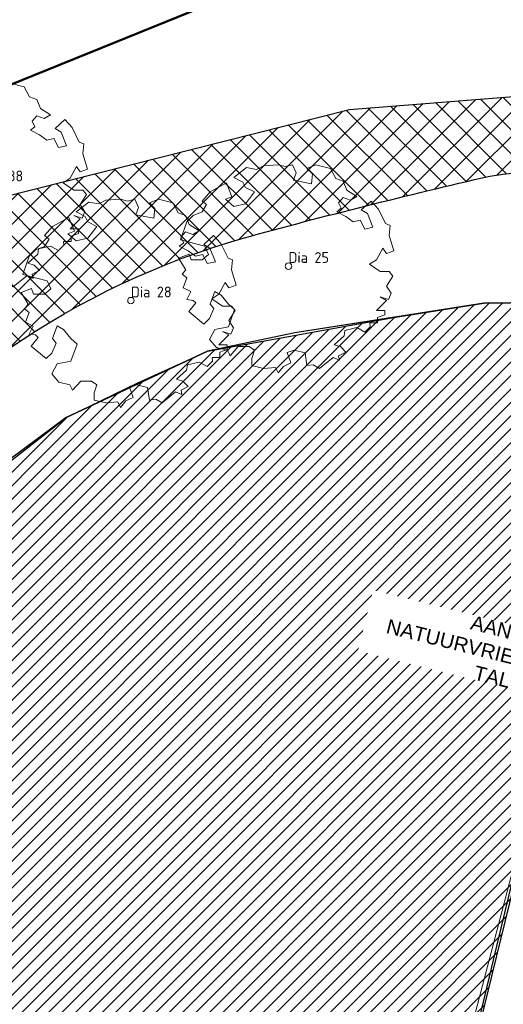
# Model space of a CAD drawing. Header units: metres. Extents: x 252743 to 254903, y 592696 to 593766.
# Tile 12 of 256: x 253637 to 253650, y 592932 to 592959. Entities that reach past the tile are written whole.
import ezdxf
from ezdxf.enums import TextEntityAlignment as Align

# ---------------------------------------------------------------- set-up
doc = ezdxf.new("R2010")
doc.units = ezdxf.units.M
doc.linetypes.add('IMPORT-GK-BESCHOEIING-SO', pattern=[0])
for name, color, linetype, lineweight in [('132034000_dwg', 8, 'Continuous', 5), ('ALGEMEEN WERKGRENS', 10, 'FENCELINE1', 50), ('B-BH-GK-BESCHOEIING-G', 250, 'IMPORT-GK-BESCHOEIING-SO', 18), ('B-BH-OG-WATER_MEER-G', 250, 'Continuous', 18), ('B-WE-GR-BOOM-S2', 8, 'Continuous', 9), ('B-WE-GR-BOOM_STAMDIAMETER-T', 7, 'Continuous', 25)]:
    doc.layers.add(name, color=color, linetype=linetype, lineweight=lineweight)
for name, color, linetype in [('B-WATER-BOVENINSTEEK', 8, 'Continuous'), ('B-WATER-TE-BAGGEREN-WATERGANG', 140, 'Continuous'), ('B-WATER-TEKST-200', 7, 'Continuous'), ('N-GR-ARC-GROENVOORZIENING-N', 82, 'Continuous'), ('N-WATER-TALUD', 7, 'Continuous'), ('N-WB-ARC-BETONTEGEL 30X30', 8, 'Continuous')]:
    doc.layers.add(name, color=color, linetype=linetype)
doc.layers.get('0').freeze()
doc.styles.add('N_STANDARD 200', font='arial.ttf', dxfattribs={"height": 0.4})
doc.styles.add('NLCS-ISO', font='txt')
doc.linetypes.add('FENCELINE1', pattern='A,6.35,-2.54,[133,ltypeshp.shx,S=2.54,R=0,X=-2.54,Y=0],-2.54,25.4', length=36.83)

# ---------------------------------------------------------------- blocks, each defined once
blk = doc.blocks.new('132034000_dwg_GWW-CAD Bgt tekening 12A-1381416-Plot dakaanzicht')
at = {"layer": 'B-BH-GK-BESCHOEIING-G', "color": 253, "linetype": 'Continuous', "lineweight": 9, "flags": 128}
blk.add_lwpolyline([(253636422, 592946884), (253637897, 592947977), (253639863, 592948923), (253641828, 592949813), (253644255, 592950325), (253649511, 592951147), (253650983, 592951172), (253651675, 592951025), (253652252, 592950649), (253652885, 592950040), (253653373, 592949173), (253653457, 592948220), (253653368, 592947297), (253652725, 592944585), (253648639, 592929009)], dxfattribs=at)
at = {"layer": 'B-BH-OG-WATER_MEER-G', "color": 253, "lineweight": 9, "flags": 128}
blk.add_lwpolyline([(253636422, 592946884), (253637897, 592947977), (253639863, 592948924), (253641828, 592949813), (253644255, 592950325), (253646997, 592950754), (253649511, 592951147), (253650983, 592951172), (253651676, 592951025), (253652252, 592950648), (253652885, 592950041), (253653373, 592949173), (253653457, 592948220), (253653368, 592947297), (253652725, 592944585), (253648639, 592929009), (253647587, 592924682), (253646971, 592921191), (253646825, 592920614), (253646390, 592919923), (253645983, 592919173), (253645371, 592917097), (253644641, 592914010), (253629694, 592916045)], dxfattribs=at)
blk = doc.blocks.new('132034000_dwg-1357416-Plot dakaanzicht')
blk.add_blockref('132034000_dwg_GWW-CAD Bgt tekening 12A-1381416-Plot dakaanzicht', (0, 0))
blk = doc.blocks.new('SGR-BOOM_06_ST')
at = {"linetype": 'Continuous', "flags": 128}
blk.add_lwpolyline([(2.697926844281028, 3.519936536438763), (2.530031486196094, 3.938911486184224), (2.197017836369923, 4.064448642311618), (1.94450365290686, 4.524361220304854), (1.273022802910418, 4.692183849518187), (0.8554126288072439, 4.524288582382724), (1.107912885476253, 4.273186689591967), (1.064270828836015, 3.811889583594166), (0.2276521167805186, 3.979701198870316), (0.3518243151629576, 4.315444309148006), (0.1839317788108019, 4.692111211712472), (-0.1504327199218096, 4.608837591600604), (-0.4861730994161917, 4.692066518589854), (-1.154910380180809, 4.649713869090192), (-1.490634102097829, 4.483188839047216), (-1.95193375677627, 4.56504461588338), (-2.538756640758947, 4.105076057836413), (-2.119756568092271, 3.896293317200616), (-1.994180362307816, 3.643818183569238), (-1.575180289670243, 3.435035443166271), (-1.994130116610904, 2.890461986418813), (-2.538667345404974, 2.766231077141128), (-2.915367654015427, 3.099211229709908), (-2.619546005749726, 3.216664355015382), (-2.873110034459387, 3.855299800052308), (-3.627802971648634, 3.434898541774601), (-4.004453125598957, 3.015887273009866), (-3.794266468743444, 2.84803387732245), (-4.004419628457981, 2.513649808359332), (-4.424759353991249, 2.345754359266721), (-4.716801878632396, 2.05367287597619), (-5.01017267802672, 1.214316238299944), (-3.88011881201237, 0.9209648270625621), (-3.712226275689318, 0.5442979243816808), (-4.004271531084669, 0.2931597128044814), (-4.506508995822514, 0.2931262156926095), (-4.602327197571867, 0.5555981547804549), (-5.093368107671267, 0.3763383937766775), (-4.757596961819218, -0.1681847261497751), (-4.925450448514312, -0.3770066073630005), (-4.716628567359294, -0.544860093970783), (-4.88446521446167, -1.006165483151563), (-4.532341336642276, -1.182198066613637), (-4.716561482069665, -1.550699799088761), (-4.424496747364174, -1.591623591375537), (-4.292786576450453, -1.70719043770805), (-4.61907625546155, -2.106831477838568), (-3.920821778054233, -2.682045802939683), (-3.668355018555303, -2.430910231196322), (-3.459575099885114, -1.969602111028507), (-3.627456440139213, -1.760802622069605), (-3.418684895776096, -1.173935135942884), (-3.123882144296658, -1.341782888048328), (-2.788119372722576, -1.760746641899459), (-2.496040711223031, -2.010481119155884), (-2.788049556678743, -2.807529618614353), (-3.418567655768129, -2.931766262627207), (-3.668290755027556, -3.394441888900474), (-3.332530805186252, -3.771097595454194), (-2.831649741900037, -3.896623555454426), (-2.768861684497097, -4.022178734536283), (-2.70607362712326, -4.147733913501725), (-2.328058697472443, -3.728722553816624), (-1.825821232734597, -3.728689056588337), (-1.574691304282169, -3.89653972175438), (-1.698860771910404, -4.27322610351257), (-1.6988383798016, -4.608960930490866), (-1.154284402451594, -4.735848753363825), (-0.6097418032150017, -4.692139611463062), (-0.4855303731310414, -4.944614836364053), (-0.2330665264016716, -4.64980644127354), (0.1012924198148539, -4.483281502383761), (-0.05880460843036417, -4.006538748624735), (0.2691206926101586, -3.89641674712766), (0.7727313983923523, -4.023307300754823), (0.8560217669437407, -4.608790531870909), (1.149445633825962, -4.565098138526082), (1.441519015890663, -4.735675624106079), (2.070647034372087, -4.232031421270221), (2.365446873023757, -4.356206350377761), (2.321760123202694, -4.14739857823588), (2.657483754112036, -3.979508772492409), (2.406348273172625, -3.728406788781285), (2.112915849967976, -3.643810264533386), (2.574182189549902, -3.226158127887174), (2.615108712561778, -2.975036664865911), (3.159645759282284, -2.848076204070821), (3.537702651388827, -3.058226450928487), (3.787439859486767, -2.807091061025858), (3.770391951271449, -2.632754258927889), (4.123163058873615, -2.632730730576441), (4.123146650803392, -2.386717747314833), (4.458873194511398, -2.262500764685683), (4.458859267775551, -2.05369007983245), (4.082181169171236, -2.05371520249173), (4.543444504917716, -1.591025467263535), (4.250006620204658, -1.424542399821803), (4.626693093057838, -1.550076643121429), (4.752232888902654, -1.256641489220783), (4.54339981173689, -0.9209205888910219), (4.835431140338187, -0.4609716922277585), (4.667549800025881, -0.2521722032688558), (4.249928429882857, -0.2522000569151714), (3.746303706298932, 0.08486595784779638), (4.082024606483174, 0.2936990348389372), (4.375415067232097, 0.8382641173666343), (4.543299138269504, 0.5885213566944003), (4.876296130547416, 0.7127381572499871), (4.667437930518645, 1.425137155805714), (4.711079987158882, 1.886434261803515), (4.499534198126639, 1.969671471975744), (4.163754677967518, 2.639753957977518), (3.828442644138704, 3.012677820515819), (3.373874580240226, 2.603955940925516), (3.662895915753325, 2.430909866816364), (3.914056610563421, 1.801765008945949), (3.537384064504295, 1.718488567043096), (3.327180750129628, 2.136095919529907), (2.991451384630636, 2.054186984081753), (2.657064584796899, 2.305283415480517), (2.238064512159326, 2.514066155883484), (2.446864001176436, 2.681947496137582), (2.321287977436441, 2.931693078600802), (2.530081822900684, 3.184190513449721), (2.865825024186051, 3.05865353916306), (3.159240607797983, 3.226540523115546)], close=True, dxfattribs=at)
blk.add_circle((0, 0), 0.15)
at = {"layer": 'B-WE-GR-BOOM_STAMDIAMETER-T', "style": 'NLCS-ISO'}
blk.add_attdef('STAMDIAMETER', text='', height=0.3, dxfattribs=at).set_placement((0, 0), align=Align.BOTTOM_LEFT)

msp = doc.modelspace()

# ---------------------------------------------------------------- hatches: boundary and pattern name
at = {"layer": 'B-WATER-TE-BAGGEREN-WATERGANG'}
h = msp.add_hatch(dxfattribs=at)
h.set_pattern_fill('ANSI31', color=256, scale=0.08299999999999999)
h.set_pattern_definition([(45, (0, 0), (-0.1863403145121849, 0.1863403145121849), [])])
h.paths.add_polyline_path([(253567.865, 592907.246), (253568.443, 592907.36), (253579.8140653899, 592905.8967466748), (253593.427317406, 592904.1501057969), (253599.8213212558, 592903.3118619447), (253600.4729999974, 592903.2260000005), (253601.8, 592902.991), (253603.474, 592902.929), (253606.072, 592903.181), (253616.961, 592905.3430000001), (253619.822, 592906.317), (253622.742, 592907.983), (253626.5020000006, 592910.3390000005), (253628.7010000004, 592912.2660000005), (253629.5999999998, 592913.6779999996), (253630.181, 592914.947), (253629.6939999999, 592916.045), (253628.3364075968, 592919.3755166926), (253628.353, 592921.5340000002), (253628.619, 592923.611), (253632.3340000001, 592940.5740000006), (253633.3647766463, 592943.0836469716), (253634.6859999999, 592945.4739999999), (253637.8970000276, 592947.9770000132), (253641.828, 592949.813), (253646.997, 592950.754), (253649.5133419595, 592951.1473662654), (253650.983, 592951.172), (253651.6745173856, 592951.025314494), (253652.8835181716, 592950.0424209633), (253653.3729999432, 592949.173000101), (253653.368, 592947.297), (253646.8250000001, 592920.6140000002), (253645.9830000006, 592919.1730000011), (253644.6410000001, 592914.0100000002), (253643.8000000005, 592912.7710000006), (253642.6129999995, 592911.5909999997), (253639.9229999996, 592909.7229999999), (253633.1039999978, 592907.3749999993), (253627.6555099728, 592905.7854249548), (253622.3860000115, 592904.5480000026), (253615.8681586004, 592903.1793198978), (253602.2280000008, 592901.4600000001), (253599.0250000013, 592901.6429999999), (253589.236847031, 592903.0425602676), (253584.713, 592903.676), (253577.1208930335, 592904.512745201), (253569.6253835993, 592905.3388441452), (253567.773, 592905.543), (253567.457, 592905.746), (253567.285, 592906.382), (253567.315, 592906.728)])
at = {"layer": 'N-GR-ARC-GROENVOORZIENING-N'}
h = msp.add_hatch(dxfattribs=at)
h.set_pattern_fill('ANSI37', color=256, scale=0.15)
h.set_pattern_definition([(45, (0, 0), (-0.3367596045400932, 0.3367596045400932), []), (135, (0, 0), (-0.3367596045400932, -0.3367596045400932), [])])
edge = h.paths.add_edge_path(flags=16)
edge.add_arc((253688.6698402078, 592784.8656937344), 174.2347316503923, 102.9304769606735, 105.25854692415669, ccw=False)
edge.add_arc((253650.8464449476, 592948.1681098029), 6.617455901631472, 1.5252866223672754, 100.13854102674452, ccw=False)
edge.add_line((253657.4615561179, 592948.3442540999), (253657.328911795, 592946.6391904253))
edge.add_line((253657.328911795, 592946.6391904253), (253651.4989787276, 592923.8406896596))
edge.add_arc((253631.4254984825, 592927.3930515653), 20.38538408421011, 303.48306557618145, 349.96438851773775, ccw=False)
edge.add_line((253642.6719211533, 592910.3906440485), (253637.223999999, 592907.1339999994))
edge.add_line((253637.223999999, 592907.1339999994), (253634.7609999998, 592905.6579999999))
edge.add_line((253634.7609999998, 592905.6579999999), (253629.1079999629, 592902.8029999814))
edge.add_line((253629.1079999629, 592902.8029999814), (253619.5380000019, 592901.0940000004))
edge.add_line((253619.5380000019, 592901.0940000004), (253607.267000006, 592899.6020000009))
edge.add_line((253607.267000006, 592899.6020000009), (253601.4839999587, 592899.5270000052))
edge.add_line((253601.4839999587, 592899.5270000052), (253590.8585648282, 592900.8378301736))
edge.add_line((253590.8585648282, 592900.8378301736), (253577.7541256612, 592902.454488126))
edge.add_line((253577.7541256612, 592902.454488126), (253567.6124749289, 592903.7521695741))
edge.add_arc((253568.9993954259, 592906.8181113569), 3.365047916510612, 98.9760628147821, 245.659734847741, ccw=False)
edge.add_arc((253475.9104541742, 592150.8357836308), 764.9274037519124, 81.6488871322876, 83.04959971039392, ccw=False)
edge.add_arc((253600.2276280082, 592989.8688168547), 83.27251561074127, 260.8653323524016, 280.5804538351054)
edge.add_arc((253611.6611895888, 592922.35444776), 14.85181616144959, 285.050621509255, 334.5956114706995)
edge.add_arc((253613.4278320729, 592922.5804567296), 13.38757452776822, 330.4746965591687, 372.894413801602)
edge.add_arc((253659.4134931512, 592927.8635593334), 33.01558556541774, 148.8830366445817, 183.9870336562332, ccw=False)
edge.add_arc((253648.9425040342, 592931.5698085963), 22.24875944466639, 105.98479150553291, 143.1091290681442, ccw=False)
edge = h.paths.add_edge_path()
edge.add_line((253627.4600391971, 592951.913796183), (253645.7713144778, 592956.531983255))
edge.add_line((253645.7713144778, 592956.531983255), (253653.4987677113, 592957.1479468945))
edge.add_line((253653.4987677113, 592957.1479468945), (253661.8082002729, 592954.9218046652))
edge.add_line((253661.8082002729, 592954.9218046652), (253662.2109392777, 592953.5636054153))
edge.add_line((253662.2109392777, 592953.5636054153), (253662.7253929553, 592951.7298562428))
edge.add_arc((253658.7534774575, 592950.2296084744), 4.245804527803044, -17.117870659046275, 20.692248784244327, ccw=False)
edge.add_line((253662.81119818, 592948.9799050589), (253659.2939569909, 592937.182658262))
edge.add_line((253659.2939569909, 592937.182658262), (253652.3563909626, 592911.6997294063))
edge.add_line((253652.3563909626, 592911.6997294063), (253650.9025068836, 592905.1476285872))
edge.add_arc((253645.2562484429, 592907.0540951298), 5.959433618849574, 289.91974605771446, 341.3426788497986, ccw=False)
edge.add_line((253647.2866488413, 592901.4512098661), (253643.4665744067, 592899.962378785))
edge.add_arc((253645.7708756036, 592893.0572087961), 7.279503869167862, 108.4541975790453, 173.7583834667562)
edge.add_line((253638.5345227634, 592893.8486468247), (253638.1076484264, 592889.2040589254))
edge.add_line((253638.1076484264, 592889.2040589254), (253632.8795842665, 592889.7879625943))
edge.add_line((253632.8795842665, 592889.7879625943), (253559.9522374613, 592898.1769253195))
edge.add_line((253559.9522374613, 592898.1769253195), (253564.0780318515, 592914.2688563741))
edge.add_line((253564.0780318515, 592914.2688563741), (253595.8439932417, 592909.4385415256))
edge.add_line((253595.8439932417, 592909.4385415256), (253611.583921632, 592910.1209197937))
edge.add_line((253611.583921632, 592910.1209197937), (253618.4216554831, 592913.5475677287))
edge.add_line((253618.4216554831, 592913.5475677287), (253627.5328885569, 592951.9876965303))
at = {"layer": 'N-WB-ARC-BETONTEGEL 30X30'}
h = msp.add_hatch(dxfattribs=at)
h.set_pattern_fill('AR-B88', color=256, scale=0.002, angle=255.05, style=0)
h.set_pattern_definition([(255.05, (0, 0), (0.3926438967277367, -0.1048414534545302), []), (345.05, (0, 0), (0.4450646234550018, 0.0914804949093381), [0.4064, -0.4064])])
edge = h.paths.add_edge_path()
edge.add_line((253665.1973514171, 592952.6276779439), (253665.1973514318, 592952.6276778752))
edge.add_line((253665.1973514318, 592952.6276778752), (253665.1973514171, 592952.6276779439))
edge.add_arc((253657.4625816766, 592950.222820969), 8.100000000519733, -15.185234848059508, 17.27126008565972, ccw=False)
edge.add_line((253665.2797623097, 592948.1011030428), (253663.970822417, 592943.2784923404))
edge.add_line((253663.970822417, 592943.2784923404), (253662.3119490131, 592937.1698509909))
edge.add_line((253662.3119490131, 592937.1698509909), (253660.6544268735, 592931.0783387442))
edge.add_line((253660.6544268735, 592931.0783387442), (253658.9935585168, 592924.9745289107))
edge.add_line((253658.9935585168, 592924.9745289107), (253657.3532448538, 592918.9462590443))
edge.add_line((253657.3532448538, 592918.9462590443), (253655.0203434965, 592910.3726799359))
edge.add_line((253655.0203434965, 592910.3726799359), (253653.281828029, 592903.9835114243))
edge.add_line((253653.281828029, 592903.9835114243), (253652.7019906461, 592901.852567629))
edge.add_line((253652.7019906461, 592901.852567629), (253648.8781221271, 592887.7995777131))
edge.add_line((253648.8781221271, 592887.7995777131), (253650.151, 592887.741))
edge.add_line((253650.151, 592887.741), (253650.4108198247, 592887.7108067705))
edge.add_line((253650.4108198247, 592887.7108067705), (253658.7832785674, 592918.4916346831))
edge.add_line((253658.7832785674, 592918.4916346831), (253665.3989835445, 592942.8138657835))
edge.add_line((253665.3989835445, 592942.8138657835), (253668.683181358, 592954.9140451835))
edge.add_line((253668.683181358, 592954.9140451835), (253665.8820723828, 592955.4776760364))
edge.add_line((253665.8820723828, 592955.4776760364), (253665.1973514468, 592952.6276778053))

# ---------------------------------------------------------------- linework, layer by layer
at = {"layer": 'ALGEMEEN WERKGRENS', "ltscale": 0.3}
msp.add_lwpolyline([(253983.948, 592985.9839999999), (253988.3556754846, 592968.3210774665, 0.1289465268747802), (253974.2677038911, 592955.2513071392), (253970.4203707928, 592946.8602480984, -0.0837852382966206), (253948.4487089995, 592913.7152736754, -0.09025934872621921), (253907.2532639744, 592881.5882848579, -0.1560295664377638), (253824.2295635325, 592866.9065797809), (253796.7617162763, 592870.0570945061), (253704.005946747, 592881.265993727), (253656.434998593, 592886.7029763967), (253655.9515545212, 592882.1394631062), (253632.2405569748, 592884.7764323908), (253632.8421086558, 592889.3994335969), (253559.1310829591, 592897.4088580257), (253563.3458551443, 592914.7948538), (253595.547573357, 592909.7371527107), (253609.7425976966, 592910.3525542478), (253615.993630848, 592914.9373029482), (253624.6652026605, 592952.4976242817), (253653.9359214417, 592964.3409799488), (253680.3966956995, 593069.4514968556), (253685.7321312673, 593068.0886558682)], format="xyb", dxfattribs=at)
at = {"layer": 'B-WATER-BOVENINSTEEK'}
msp.add_lwpolyline([(253634.6859999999, 592945.4739999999), (253637.8970000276, 592947.9770000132), (253641.828, 592949.813), (253646.997, 592950.754), (253649.5133419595, 592951.1473662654), (253650.983, 592951.172), (253651.6745173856, 592951.025314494), (253652.8835181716, 592950.0424209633), (253653.3729999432, 592949.173000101), (253653.368, 592947.297), (253646.8250000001, 592920.6140000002), (253645.9830000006, 592919.1730000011), (253644.6410000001, 592914.0100000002), (253643.8000000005, 592912.7710000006), (253642.6129999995, 592911.5909999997), (253639.9229999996, 592909.7229999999), (253633.1039999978, 592907.3749999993)], dxfattribs=at)
msp.add_lwpolyline([(253634.7610000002, 592905.6580000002), (253637.2239999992, 592907.1339999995), (253639.0469999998, 592908.4859999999), (253642.6129999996, 592911.5909999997), (253643.8000000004, 592912.7710000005), (253644.6410000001, 592914.0100000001), (253646.9710000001, 592921.1910000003), (253653.457, 592948.22, 0.4617478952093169), (253650.247, 592951.1595000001), (253649.511, 592951.147), (253644.2549960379, 592950.3249991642), (253641.828, 592949.813), (253637.8969999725, 592947.9769999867), (253636.3372554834, 592946.8151694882)], format="xyb", dxfattribs=at)
at = {"layer": 'N-WATER-TALUD'}
msp.add_lwpolyline([(253642.8155919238, 592952.9583159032, -0.0101584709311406), (253649.6815812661, 592954.6822340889, -0.4589617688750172), (253657.4615561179, 592948.3442540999), (253657.328911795, 592946.6391904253), (253651.4989787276, 592923.8406896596, -0.2056403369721), (253642.6719211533, 592910.3906440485), (253637.223999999, 592907.1339999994), (253634.7609999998, 592905.6579999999), (253629.1079999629, 592902.8029999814), (253619.5380000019, 592901.0940000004), (253607.267000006, 592899.6020000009), (253601.4839999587, 592899.5270000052), (253590.8585648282, 592900.8378301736), (253577.7541256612, 592902.454488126), (253567.6124749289, 592903.7521695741, -0.7445877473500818), (253568.4743745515, 592910.1419495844, -0.006111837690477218), (253587.0076592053, 592907.6523691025, 0.08623626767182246), (253615.5177956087, 592908.0120967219, 0.219612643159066), (253625.07687131, 592915.9829544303, 0.1872339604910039), (253626.4778115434, 592925.5679619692, -0.154379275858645), (253631.1483842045, 592944.9255787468, -0.1634173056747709)], format="xyb", close=True, dxfattribs=at)

# ---------------------------------------------------------------- block references
at = {"layer": '132034000_dwg', "color": 253, "lineweight": 9, "xscale": 0.001, "yscale": 0.001, "zscale": 0.001}
msp.add_blockref('132034000_dwg-1357416-Plot dakaanzicht', (0, 0), dxfattribs=at)
at = {"layer": 'B-WE-GR-BOOM-S2'}
ref = msp.add_blockref('SGR-BOOM_06_ST', (253635.5624330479, 592954.4459946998, -0.32145), dxfattribs=dict(at, xscale=0.6, yscale=0.6, zscale=0.6))
ref.add_attrib('STAMDIAMETER', 'Dia 38', dxfattribs={"layer": 'B-WE-GR-BOOM_STAMDIAMETER-T', "height": 0.3, "style": 'NLCS-ISO'}).set_placement((253635.5624330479, 592954.4459946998, -0.32145), align=Align.BOTTOM_LEFT)
ref = msp.add_blockref('SGR-BOOM_06_ST', (253644.07936, 592952.17959, -0.86893), dxfattribs=dict(at, xscale=0.6, yscale=0.6, zscale=0.6))
ref.add_attrib('STAMDIAMETER', 'Dia 25', dxfattribs={"layer": 'B-WE-GR-BOOM_STAMDIAMETER-T', "height": 0.3, "style": 'NLCS-ISO'}).set_placement((253644.07936, 592952.17959, -0.86893), align=Align.BOTTOM_LEFT)
ref = msp.add_blockref('SGR-BOOM_06_ST', (253639.6973401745, 592951.2215883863, -0.8612), dxfattribs=dict(at, xscale=0.6, yscale=0.6, zscale=0.6))
ref.add_attrib('STAMDIAMETER', 'Dia 28', dxfattribs={"layer": 'B-WE-GR-BOOM_STAMDIAMETER-T', "height": 0.3, "style": 'NLCS-ISO'}).set_placement((253639.6973401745, 592951.2215883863, -0.8612), align=Align.BOTTOM_LEFT)

# ---------------------------------------------------------------- next in the draw order: texts
at = {"layer": 'B-WATER-TEKST-200', "insert": (253650.688997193, 592940.3215224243, 0.31288), "char_height": 0.4, "width": 9.63720043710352, "attachment_point": 8, "rotation": 346.0399388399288, "style": 'N_STANDARD 200', "bg_fill": 3, "box_fill_scale": 1, "bg_fill_color": 256, "bg_fill_transparency": 0}
msp.add_mtext('AANBRENGEN NATUURVRIENDELIJKE OEVER TALUD 1 : 4', dxfattribs=at)

# ---------------------------------------------------------------- next in the draw order: linework, layer by layer
at = {"layer": 'N-GR-ARC-GROENVOORZIENING-N'}
msp.add_lwpolyline([(253627.4600391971, 592951.913796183), (253645.7713144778, 592956.531983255), (253653.4987677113, 592957.1479468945), (253661.8082002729, 592954.9218046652), (253662.2109392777, 592953.5636054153), (253662.7253929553, 592951.7298562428, -0.1664910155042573), (253662.81119818, 592948.9799050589), (253659.2939569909, 592937.182658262), (253652.3563909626, 592911.6997294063), (253650.9025068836, 592905.1476285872, -0.228217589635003), (253647.2866488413, 592901.4512098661), (253643.4665744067, 592899.962378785, 0.2929139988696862), (253638.5345227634, 592893.8486468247), (253638.1076484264, 592889.2040589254), (253632.8795842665, 592889.7879625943), (253559.9522374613, 592898.1769253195), (253564.0780318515, 592914.2688563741), (253595.8439932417, 592909.4385415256), (253611.583921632, 592910.1209197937), (253618.4216554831, 592913.5475677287), (253627.5328885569, 592951.9876965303)], format="xyb", dxfattribs=at)

doc.saveas('drawing.dxf')
